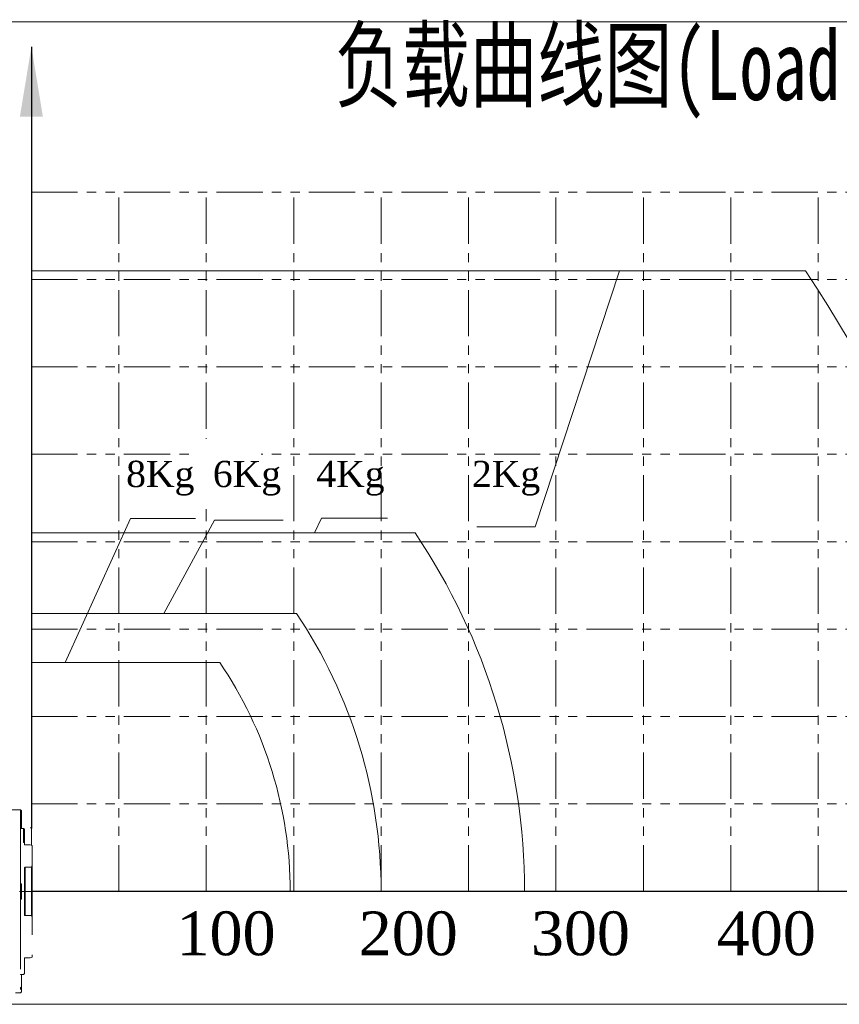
# Model space of a CAD drawing. Header units: millimetres. Extents: x 739 to 2567, y 424 to 1289.
# Tile 43 of 58: x 2271 to 2412, y 820 to 989. Entities that reach past the tile are written whole.
import ezdxf

# ---------------------------------------------------------------- set-up
doc = ezdxf.new("R2010")
doc.units = ezdxf.units.MM
doc.linetypes.add('CENTERX2', pattern=[20.32, 12.7, -2.54, 2.54, -2.54])
doc.linetypes.add('PHANTOM4', pattern=[15.875, 7.9375, -1.5875, 1.5875, -1.5875, 1.5875, -1.5875])
for name, color, linetype in [('1轮廓实线层', 7, 'Continuous'), ('2细线层', 4, 'Continuous'), ('9双点划线层', 6, 'PHANTOM4')]:
    doc.layers.add(name, color=color, linetype=linetype)
doc.layers.add('5', color=7, linetype='Continuous', lineweight=35)
doc.styles.add('PC_TEXTSTYLE', font='ISOCP.SHX', dxfattribs={"width": 0.707, "bigfont": 'GBCBIG.SHX'})
doc.styles.get("Standard").update_dxf_attribs({"font": 'times.ttf'})
doc.dimstyles.new('ISO-25', dxfattribs={"dimtxt": 3.5, "dimasz": 2.5, "dimexe": 1.25, "dimexo": 0.625, "dimtad": 1, "dimdec": 0, "dimlfac": 10, "dimtxsty": 'Standard', "dimcen": 2.5, "dimadec": 0, "dimazin": 0, "dimtfac": 1, "dimtmove": 0, "dimatfit": 3, "dimfxl": 1, "dimarcsym": 0})

msp = doc.modelspace()

# ---------------------------------------------------------------- linework, layer by layer
at = {"color": 7, "linetype": 'Continuous', "lineweight": 5}
for p, q in [((2271.212822, 853.23836), (2269.379488, 853.23836)), ((2271.212822, 853.23836), (2269.379488, 853.23836)), ((2271.212822, 852.370944), (2271.212822, 853.23836)), ((2271.370455, 853.080625), (2271.212822, 853.23836)), ((2271.212822, 852.370944), (2271.212822, 853.23836)), ((2271.370455, 853.080625), (2271.212822, 853.23836)), ((2271.379488, 853.080625), (2271.370455, 853.080625)), ((2271.379488, 853.080625), (2271.370455, 853.080625)), ((2271.379488, 853.080625), (2271.379488, 852.383743)), ((2271.379488, 853.080625), (2271.379488, 852.383743)), ((2271.379488, 850.480967), (2271.379488, 852.241285)), ((2271.379488, 850.480967), (2271.379488, 852.241285)), ((2271.712822, 850.077563), (2271.712822, 847.652054)), ((2271.712822, 850.077563), (2271.712822, 847.652054)), ((2271.879488, 849.902233), (2271.712822, 850.06908)), ((2271.879488, 849.902233), (2271.712822, 850.06908)), ((2271.879488, 849.902233), (2271.879488, 848.080625)), ((2271.879488, 849.902233), (2271.879488, 848.080625)), ((2271.712822, 848.080625), (2271.879488, 848.080625)), ((2271.712822, 848.080625), (2271.879488, 848.080625)), ((2271.879488, 848.080625), (2271.879488, 847.652054)), ((2271.879488, 848.080625), (2271.879488, 847.652054)), ((2271.712822, 847.652054), (2271.879488, 847.652054)), ((2271.712822, 847.652054), (2271.879488, 847.652054)), ((2271.879488, 847.652054), (2271.879488, 847.243145)), ((2271.879488, 847.652054), (2271.879488, 847.243145)), ((2271.879488, 847.243145), (2272.879488, 847.243145)), ((2271.879488, 847.243145), (2272.879488, 847.243145)), ((2273.212822, 847.121758), (2272.879488, 847.243145)), ((2273.212822, 847.121758), (2272.879488, 847.243145)), ((2273.212822, 847.121758), (2273.212822, 846.706497)), ((2273.212822, 847.121758), (2273.212822, 846.706497)), ((2273.212822, 845.12142), (2273.212822, 846.706497)), ((2273.212822, 845.12142), (2273.212822, 846.706497)), ((2273.212822, 845.12142), (2273.212822, 843.739916)), ((2273.212822, 845.12142), (2273.212822, 843.739916)), ((2271.212822, 840.555516), (2271.212822, 844.407536)), ((2271.212822, 840.555516), (2271.212822, 844.407536)), ((2271.879488, 835.255591), (2271.879488, 843.238992)), ((2271.879488, 835.255591), (2271.879488, 843.238992)), ((2273.091498, 843.405991), (2272.046155, 843.405991)), ((2272.046155, 843.405991), (2272.046155, 835.088592)), ((2273.091498, 843.405991), (2272.046155, 843.405991)), ((2272.046155, 843.405991), (2272.046155, 835.088592)), ((2273.091498, 843.405991), (2273.212822, 843.739916)), ((2273.091498, 843.405991), (2273.212822, 843.739916)), ((2273.091498, 835.088592), (2273.091498, 843.405991)), ((2273.091498, 835.088592), (2273.091498, 843.405991)), ((2273.212822, 843.739916), (2273.212822, 834.754667)), ((2273.212822, 843.739916), (2273.212822, 834.754667)), ((2271.379488, 840.555516), (2271.212822, 840.555516)), ((2271.212822, 840.555516), (2271.212822, 837.939067)), ((2271.379488, 840.555516), (2271.212822, 840.555516)), ((2271.212822, 840.555516), (2271.212822, 837.939067)), ((2271.379488, 840.555516), (2271.379488, 837.939067)), ((2271.379488, 840.555516), (2271.379488, 837.939067)), ((2271.212822, 834.087048), (2271.212822, 837.939067)), ((2271.212822, 837.939067), (2271.379488, 837.939067)), ((2271.212822, 834.087048), (2271.212822, 837.939067)), ((2271.212822, 837.939067), (2271.379488, 837.939067)), ((2272.046155, 835.088592), (2273.091498, 835.088592)), ((2272.046155, 835.088592), (2273.091498, 835.088592)), ((2273.212822, 834.754667), (2273.091498, 835.088592)), ((2273.212822, 834.754667), (2273.091498, 835.088592)), ((2273.212822, 834.754667), (2273.212822, 833.373164)), ((2273.212822, 834.754667), (2273.212822, 833.373164)), ((2273.212822, 831.788086), (2273.212822, 833.373164)), ((2273.212822, 831.788086), (2273.212822, 833.373164)), ((2272.879488, 827.848793), (2271.879488, 827.848793)), ((2271.879488, 827.848793), (2271.879488, 825.18109)), ((2272.879488, 827.848793), (2271.879488, 827.848793)), ((2271.879488, 827.848793), (2271.879488, 825.18109)), ((2272.879488, 827.848793), (2273.212822, 827.970181)), ((2272.879488, 827.848793), (2273.212822, 827.970181)), ((2273.212822, 828.385442), (2273.212822, 827.970181)), ((2273.212822, 828.385442), (2273.212822, 827.970181)), ((2271.210212, 824.94769), (2271.210212, 825.014375)), ((2271.210212, 824.94769), (2271.210212, 825.014375)), ((2271.379488, 824.610972), (2271.379488, 825.014375)), ((2271.379488, 824.610972), (2271.379488, 825.014375)), ((2271.379488, 822.850653), (2271.379488, 824.610972)), ((2271.379488, 822.850653), (2271.379488, 824.610972)), ((2271.379488, 822.850653), (2271.379488, 824.610972)), ((2271.712822, 825.014375), (2271.879488, 825.18109)), ((2271.712822, 825.014375), (2271.879488, 825.18109)), ((2271.212822, 822.75441), (2271.379488, 822.850653)), ((2271.212822, 822.75441), (2271.379488, 822.850653)), ((2271.212822, 822.75441), (2271.379488, 822.850653)), ((2271.379488, 822.850653), (2271.379488, 822.347104)), ((2271.379488, 822.850653), (2271.379488, 822.347104)), ((2271.379488, 822.850653), (2271.379488, 822.347104)), ((2270.380738, 821.847016), (2271.212822, 821.847016)), ((2270.380738, 821.847016), (2271.212822, 821.847016)), ((2271.212822, 822.513801), (2271.212822, 822.726109)), ((2271.212822, 822.513801), (2271.212822, 822.726109)), ((2271.212822, 822.513801), (2271.212822, 822.726109)), ((2271.379488, 822.347104), (2271.212822, 822.513801)), ((2271.379488, 822.347104), (2271.212822, 822.513801)), ((2271.212822, 821.847016), (2271.379488, 822.013711)), ((2271.212822, 821.847016), (2271.379488, 822.013711)), ((2271.379488, 822.013711), (2271.379488, 822.347104)), ((2271.379488, 822.013711), (2271.379488, 822.347104))]:
    msp.add_line(p, q, dxfattribs=at)
at = {"lineweight": 5}
for p, q in [((2271.212822, 852.370944), (2271.212822, 825.916446)), ((2271.212822, 852.370944), (2271.212822, 825.916446)), ((2271.212822, 852.370944), (2271.212822, 825.916446)), ((2271.379488, 852.383743), (2271.379488, 850.06908)), ((2271.379488, 852.383743), (2271.379488, 850.06908)), ((2271.712822, 850.06908), (2271.212822, 850.06908)), ((2271.712822, 850.06908), (2271.212822, 850.06908)), ((2273.091498, 850.047287), (2273.091498, 847.165939)), ((2271.712822, 825.014375), (2271.210212, 825.014375)), ((2271.712822, 825.014375), (2271.210212, 825.014375))]:
    msp.add_line(p, q, dxfattribs=at)
at = {"color": 0, "linetype": 'Continuous', "lineweight": 5}
msp.add_line((2273.091498, 850.047287), (2272.9415, 850.197294), dxfattribs=at)
at = {"color": 7, "linetype": 'Continuous', "lineweight": 5}
for points, knots in [([(2272.046155, 843.405991), (2272.027467, 843.404155), (2271.990069, 843.40048), (2271.940194, 843.371807), (2271.902484, 843.32956), (2271.882378, 843.282575), (2271.880313, 843.251433), (2271.879488, 843.238992)], [0, 0, 0, 0, 0.2139155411, 0.42807675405, 0.6424180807, 0.85715183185, 1, 1, 1, 1]), ([(2272.046155, 843.405991), (2272.027467, 843.404155), (2271.990069, 843.40048), (2271.940194, 843.371807), (2271.902484, 843.32956), (2271.882378, 843.282575), (2271.880313, 843.251433), (2271.879488, 843.238992)], [0, 0, 0, 0, 0.2139155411, 0.42807675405, 0.6424180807, 0.85715183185, 1, 1, 1, 1]), ([(2271.879488, 835.255591), (2271.879711, 835.24925), (2271.880588, 835.224178), (2271.893458, 835.181226), (2271.926571, 835.134655), (2271.973325, 835.101927), (2272.015794, 835.089583), (2272.040301, 835.088783), (2272.046155, 835.088592)], [0, 0, 0, 0, 0.07289538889, 0.2882154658, 0.50341201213, 0.71826254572, 0.93269961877, 1, 1, 1, 1]), ([(2271.879488, 835.255591), (2271.879711, 835.24925), (2271.880588, 835.224178), (2271.893458, 835.181226), (2271.926571, 835.134655), (2271.973325, 835.101927), (2272.015794, 835.089583), (2272.040301, 835.088783), (2272.046155, 835.088592)], [0, 0, 0, 0, 0.07289538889, 0.2882154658, 0.50341201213, 0.71826254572, 0.93269961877, 1, 1, 1, 1])]:
    msp.add_open_spline(points, degree=3, knots=knots, dxfattribs=at)
at = {"layer": '1轮廓实线层', "color": 0, "lineweight": 5}
for p, q in [((2273.091498, 945.747292), (2405.90255, 945.747292)), ((2273.091498, 900.747292), (2338.913782, 900.747292)), ((2273.091498, 886.947292), (2318.548947, 886.947292)), ((2305.397377, 878.547292), (2273.091496, 878.547292))]:
    msp.add_line(p, q, dxfattribs=at)
for radius, start, end in [(190.8, 0.00000045, 33.92975711), (110.1, 0.00000078, 33.95786757), (85.5, 0.00000101, 33.91033066), (69.9, 0.00000123, 34.21028122)]:
    msp.add_arc((2247.591496, 839.24729), radius, start, end, dxfattribs=at)
at = {"layer": '2细线层', "color": 0, "lineweight": 5}
for p, q in [((2373.978636, 945.747292), (2359.534457, 901.775707)), ((2278.90119, 878.547292), (2290.099172, 903.245802)), ((2290.099172, 903.245802), (2301.26716, 903.245802)), ((2295.820223, 886.947292), (2304.493331, 902.920414)), ((2304.493331, 902.920414), (2316.310018, 902.920414)), ((2321.662038, 900.747292), (2322.889523, 903.268411)), ((2322.889523, 903.268411), (2334.21684, 903.268411)), ((2359.534457, 901.775707), (2349.536355, 901.775707))]:
    msp.add_line(p, q, dxfattribs=at)
at = {"layer": '5', "linetype": 'CENTERX2', "lineweight": 5, "ltscale": 3.333333}
msp.add_line((2271.046155, 839.247292), (2273.379488, 839.247292), dxfattribs=at)
msp.add_line((2271.046155, 839.247292), (2273.379488, 839.247292), dxfattribs=at)
at = {"layer": '9双点划线层', "color": 0, "lineweight": 5}
for p, q in [((2273.091496, 959.247292), (2453.091496, 959.247292)), ((2273.091496, 850.04729), (2273.091496, 959.247292)), ((2273.091496, 850.04729), (2273.091496, 959.247292)), ((2288.091496, 839.247292), (2288.091496, 959.247292)), ((2303.091496, 839.247292), (2303.091496, 959.247292)), ((2318.091496, 839.247292), (2318.091496, 959.247292)), ((2333.091496, 839.247292), (2333.091496, 959.247292)), ((2348.091496, 839.247292), (2348.091496, 959.247292)), ((2363.091496, 839.247292), (2363.091496, 959.247292)), ((2378.091496, 839.247292), (2378.091496, 959.247292)), ((2393.091496, 839.247292), (2393.091496, 959.247292)), ((2408.091496, 839.247292), (2408.091496, 959.247292)), ((2273.091496, 944.247292), (2453.091496, 944.247292)), ((2273.091496, 929.247292), (2453.091496, 929.247292)), ((2273.091498, 914.247292), (2453.091496, 914.247292)), ((2273.091498, 899.247292), (2453.091496, 899.247292)), ((2273.091498, 884.247292), (2453.091496, 884.247292)), ((2273.091498, 869.247292), (2453.091496, 869.247292)), ((2273.091498, 854.247292), (2453.091496, 854.247292)), ((2273.091498, 839.247292), (2453.091496, 839.247292)), ((2273.091498, 839.247292), (2453.091496, 839.247292))]:
    msp.add_line(p, q, dxfattribs=at)

# ---------------------------------------------------------------- texts
at = {"layer": '2细线层', "color": 0, "lineweight": 5, "insert": (2325.160089, 987.032244), "char_height": 12, "width": 138.35047385, "attachment_point": 1, "style": 'PC_TEXTSTYLE'}
msp.add_mtext('{\\fSimSun|b0|i0|c134|p0;负载曲线图(\\C4;Load curve\\C0;)}', dxfattribs=at)
at = {"layer": '2细线层', "color": 0, "lineweight": 5, "char_height": 7.5, "width": 4.50448365, "attachment_point": 1}
for s, insert in [('{\\H0.6x;8Kg} ', (2289.349288, 913.125993)), ('{\\H0.6x;4Kg} ', (2321.984067, 913.125993)), ('{\\H0.6x;2Kg} ', (2348.683966, 913.125993)), ('100', (2297.98954, 835.802513)), ('100', (2297.98954, 835.802513)), ('200 ', (2329.257328, 835.802513)), ('200 ', (2329.257328, 835.802513)), ('300 ', (2358.796748, 835.802513)), ('300 ', (2358.796748, 835.802513)), ('400 ', (2390.693034, 835.802513)), ('400 ', (2390.693034, 835.802513))]:
    msp.add_mtext(s, dxfattribs=dict(at, insert=insert))

# ---------------------------------------------------------------- leaders
at = {"lineweight": 5}
for points in [[(2273.091496, 984.177818), (2273.091496, 850.04729)], [(2487.696097, 839.247292), (2273.212822, 839.247292)]]:
    msp.add_leader(points, dimstyle='ISO-25', override={"dimtxt": 3.5, "dimasz": 12, "dimexe": 1, "dimexo": 0, "dimgap": 1.524, "dimtad": 0, "dimtih": 1, "dimtoh": 1, "dimlfac": 5, "dimzin": 0, "dimadec": 2, "dimtdec": 3, "dimtzin": 0}, dxfattribs=at)

# ---------------------------------------------------------------- next in the draw order: texts
at = {"layer": '2细线层', "color": 0, "lineweight": 5, "insert": (2304.228882, 913.125993), "char_height": 7.5, "width": 4.50448365, "attachment_point": 1, "bg_fill": 2}
msp.add_mtext('{\\H0.6x;6Kg} ', dxfattribs=at)

# ---------------------------------------------------------------- next in the draw order: linework, layer by layer
at = {"color": 3, "lineweight": 5}
msp.add_lwpolyline([(2183.34566, 988.457018), (2515.819822, 988.457018), (2515.819822, 819.877289), (2183.34566, 819.877289)], close=True, dxfattribs=at)

doc.saveas('drawing.dxf')
